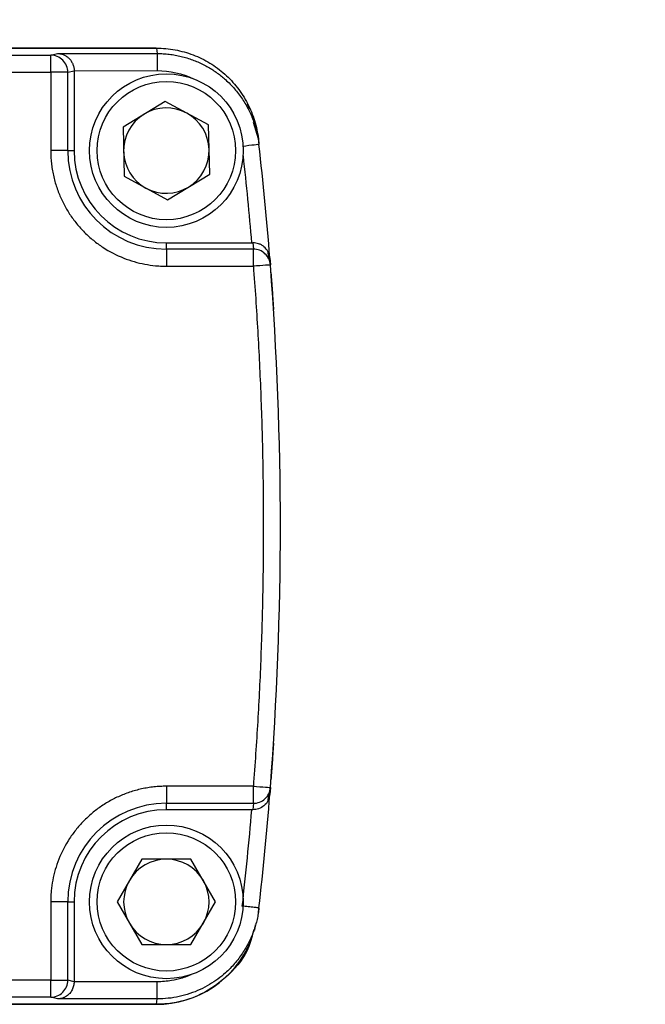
# Model space of a CAD drawing. Header units: millimetres. Extents: x 16 to 683, y 16 to 524.
# Tile 5 of 15: x 109 to 127, y 195 to 223. Entities that reach past the tile are written whole.
import ezdxf

# ---------------------------------------------------------------- set-up
doc = ezdxf.new("R2010")
doc.units = ezdxf.units.MM
doc.header["$LTSCALE"] = 2.5
doc.layers.add('DIMENSIONS', color=140, linetype='Continuous', lineweight=25)
doc.styles.add('SLDTEXTSTYLE0', font='TXT', dxfattribs={"width": 0.7})
doc.dimstyles.new('SLDDIMSTYLE2', dxfattribs={"dimtxt": 5.39502, "dimasz": 8.255, "dimexe": 0, "dimexo": 0.0625, "dimgap": 1.348755, "dimtad": 0, "dimtih": 1, "dimtoh": 1, "dimrnd": 1e-09, "dimzin": 12, "dimdsep": 46, "dimtxsty": 'SLDTEXTSTYLE0', "dimsah": 1, "dimcen": 0, "dimadec": 0, "dimazin": 3, "dimtfac": 1, "dimtofl": 0, "dimtmove": 0, "dimatfit": 3, "dimfxl": 0, "dimfrac": 2, "dimtolj": 1, "dimtzin": 12, "dimarcsym": 0})

# ---------------------------------------------------------------- blocks, each defined once
blk = doc.blocks.new('_D_5')
at = {"layer": 'DIMENSIONS'}
for p, q in [((93.113, 213.452), (108.342, 250.75)), ((108.342, 250.75), (124.217, 250.75))]:
    blk.add_line(p, q, dxfattribs=at)
blk.add_solid([(93.113, 213.452), (97.409, 220.614), (95.058, 221.574)], dxfattribs=at)
at = {"layer": 'DIMENSIONS', "char_height": 5.2917, "attachment_point": 1, "style": 'SLDTEXTSTYLE0'}
for s, insert in [('8-PIN', (126.202, 261.858)), ('M12 QUICK', (126.202, 253.284)), ('DISCONNECT', (126.202, 244.709))]:
    blk.add_mtext(s, dxfattribs=dict(at, insert=insert))

msp = doc.modelspace()

# ---------------------------------------------------------------- linework, layer by layer
for p, q in [((95.832, 222.384), (110.043, 222.384)), ((113.131, 222.591), (96.929, 222.591)), ((96.929, 222.591), (113.141, 222.591)), ((110.043, 222.384), (110.246, 222.434)), ((110.246, 222.434), (113.159, 222.434)), ((113.141, 222.591), (113.159, 222.434)), ((95.931, 221.884), (110.043, 221.884)), ((110.043, 221.884), (110.043, 219.591)), ((110.543, 221.884), (110.729, 221.932)), ((110.543, 219.591), (110.543, 221.884)), ((110.729, 221.932), (113.159, 221.934)), ((110.729, 221.932), (110.729, 219.591)), ((113.391, 221.034), (112.16, 220.281)), ((114.66, 220.345), (113.391, 221.034)), ((115.875, 220.803), (115.805, 220.951)), ((114.697, 218.902), (114.66, 220.345)), ((116.122, 219.932), (115.982, 220.412)), ((116.043, 220.261), (116.024, 220.422)), ((112.16, 220.281), (112.198, 218.838)), ((116.122, 219.932), (116.14, 219.77)), ((110.543, 219.591), (110.043, 219.591)), ((110.543, 219.591), (110.729, 219.591)), ((113.466, 218.149), (114.697, 218.902)), ((112.198, 218.838), (113.466, 218.149)), ((113.429, 216.706), (113.429, 216.891)), ((113.429, 216.891), (115.92, 216.891)), ((115.961, 216.891), (115.975, 216.706)), ((113.429, 216.706), (113.429, 216.206)), ((115.975, 216.706), (113.429, 216.706)), ((116.429, 216.416), (116.413, 216.613)), ((116.458, 216.448), (116.474, 216.244)), ((113.429, 216.206), (115.975, 216.206)), ((116.491, 216.021), (116.496, 215.946)), ((115.975, 200.977), (113.429, 200.977)), ((113.429, 200.977), (113.429, 200.477)), ((116.496, 201.237), (116.491, 201.162)), ((116.413, 200.569), (116.428, 200.766)), ((116.474, 200.939), (116.458, 200.735)), ((113.429, 200.477), (115.975, 200.477)), ((113.429, 200.291), (113.429, 200.477)), ((115.975, 200.477), (115.961, 200.291)), ((115.92, 200.291), (113.429, 200.291)), ((112.707, 198.841), (111.985, 197.591)), ((114.15, 198.841), (112.707, 198.841)), ((114.872, 197.591), (114.15, 198.841)), ((110.043, 197.591), (110.043, 195.299)), ((110.543, 197.591), (110.043, 197.591)), ((110.543, 195.299), (110.543, 197.591)), ((110.543, 197.591), (110.729, 197.591)), ((110.729, 197.591), (110.729, 195.251)), ((111.985, 197.591), (112.707, 196.341)), ((114.15, 196.341), (114.872, 197.591)), ((116.122, 197.251), (116.14, 197.413)), ((116.023, 196.758), (116.042, 196.919)), ((112.707, 196.341), (114.15, 196.341)), ((110.043, 195.299), (95.931, 195.299)), ((110.729, 195.251), (110.543, 195.299)), ((113.159, 195.249), (110.729, 195.251)), ((110.043, 194.799), (95.832, 194.799)), ((110.246, 194.749), (110.043, 194.799)), ((113.159, 194.749), (110.246, 194.749)), ((113.141, 194.591), (113.159, 194.749)), ((96.929, 194.591), (113.131, 194.591)), ((113.141, 194.591), (96.929, 194.591))]:
    msp.add_line(p, q)
at = {"flags": 128}
msp.add_lwpolyline([(116.04, 220.326), (116.001, 220.466), (115.944, 220.634)], dxfattribs=at)
for centre, radius in [((113.429, 219.591), 2.25), ((113.429, 219.591), 2.025), ((113.429, 197.591), 2.25), ((113.429, 197.591), 2.025)]:
    msp.add_circle(centre, radius)
for centre, radius, start, end in [((110.043, 221.884), 0.5, 44.9782, 89.9776), ((110.043, 221.884), 0.5, 0.0167, 44.9812), ((113.429, 219.591), 1.25, 121.4783, 181.4783), ((113.429, 219.591), 1.25, 61.4783, 121.4783), ((113.429, 219.591), 1.25, 1.4783, 61.4783), ((16.767, 208.591), 100, 4.50605, 6.41802), ((113.429, 219.591), 2.886, 180, 270), ((113.429, 219.591), 2.7, 180, 270), ((113.429, 219.591), 1.25, 181.4783, 241.4783), ((113.429, 219.591), 1.25, 301.4783, 1.4783), ((113.429, 219.591), 1.25, 241.4783, 301.4783), ((115.975, 216.206), 0.5, 47.2175, 90.0086), ((115.976, 216.206), 0.5, 4.3917, 47.2171), ((16.767, 208.591), 100, 355.61093, 4.38907), ((16.767, 208.591), 100, 353.58198, 355.49395), ((115.976, 200.977), 0.5, 312.7829, 355.6083), ((113.429, 197.591), 2.886, 90, 180), ((115.975, 200.977), 0.5, 269.9915, 312.7825), ((113.429, 197.591), 2.7, 90, 180), ((113.429, 197.591), 1.25, 90, 150), ((113.429, 197.591), 1.25, 30, 90), ((113.429, 197.591), 1.25, 150, 210), ((113.429, 197.591), 1.25, 330, 30), ((113.429, 197.591), 1.25, 210, 270), ((113.429, 197.591), 1.25, 270, 330), ((113.131, 197.591), 3, 270, 337.4061), ((110.043, 195.299), 0.5, 315.0188, 359.9833), ((110.043, 195.299), 0.5, 270.0224, 315.0218)]:
    msp.add_arc(centre, radius, start, end)
for points, knots in [([(110.043, 221.884), (110.043, 222.014), (110.043, 222.143), (110.043, 222.328), (110.043, 222.383), (110.043, 222.384)], [0, 0, 0, 0, 0.5, 0.5, 1, 1, 1, 1]), ([(110.246, 222.434), (110.267, 222.433), (110.307, 222.431), (110.362, 222.419), (110.407, 222.405), (110.464, 222.38), (110.529, 222.341), (110.6, 222.276), (110.656, 222.2), (110.697, 222.114), (110.724, 222.024), (110.727, 221.962), (110.729, 221.932)], [0, 0, 0, 0, 0.098224, 0.182905, 0.254046, 0.311657, 0.453189, 0.575208, 0.694751, 0.803984, 0.904896, 1, 1, 1, 1]), ([(113.141, 222.591), (113.325, 222.591), (113.506, 222.575), (113.862, 222.509), (114.039, 222.46), (114.381, 222.329), (114.544, 222.249), (114.854, 222.061), (115.002, 221.951), (115.274, 221.709), (115.398, 221.576), (115.621, 221.29), (115.721, 221.134), (115.888, 220.811), (115.957, 220.643), (116.063, 220.295), (116.101, 220.114), (116.122, 219.932)], [0, 0, 0, 0, 0.125, 0.125, 0.25, 0.25, 0.375, 0.375, 0.5, 0.5, 0.625, 0.625, 0.75, 0.75, 0.875, 0.875, 1, 1, 1, 1]), ([(113.159, 222.434), (113.218, 222.433), (113.337, 222.431), (113.515, 222.415), (113.69, 222.389), (113.863, 222.352), (114.032, 222.306), (114.196, 222.251), (114.354, 222.188), (114.507, 222.116), (114.652, 222.038), (114.79, 221.954), (114.921, 221.864), (115.043, 221.77), (115.218, 221.622), (115.431, 221.406), (115.66, 221.105), (115.847, 220.783), (115.989, 220.449), (116.091, 220.11), (116.124, 219.882), (116.14, 219.77)], [0, 0, 0, 0, 0.040756, 0.081475, 0.122058, 0.162404, 0.202415, 0.241995, 0.281055, 0.319507, 0.357272, 0.394275, 0.430449, 0.465736, 0.500082, 0.587181, 0.673583, 0.758625, 0.841703, 0.922302, 1, 1, 1, 1]), ([(113.159, 222.434), (113.159, 222.434), (113.159, 222.423), (113.159, 222.373), (113.159, 222.335), (113.159, 222.237), (113.159, 222.178), (113.159, 222.056), (113.159, 221.993), (113.159, 221.934)], [0, 0, 0, 0, 0.25, 0.25, 0.5, 0.5, 0.75, 0.75, 1, 1, 1, 1]), ([(110.543, 221.884), (110.538, 221.884), (110.483, 221.884), (110.298, 221.884), (110.171, 221.884), (110.043, 221.884)], [0, 0, 0, 0, 0.5, 0.5, 1, 1, 1, 1]), ([(116.14, 219.77), (116.14, 219.77), (116.089, 219.764), (115.912, 219.744), (115.787, 219.73), (115.659, 219.715)], [0, 0, 0, 0, 0.5, 0.5, 1, 1, 1, 1]), ([(110.043, 219.591), (110.044, 219.531), (110.046, 219.409), (110.061, 219.227), (110.086, 219.047), (110.12, 218.867), (110.164, 218.69), (110.217, 218.516), (110.298, 218.294), (110.419, 218.028), (110.593, 217.729), (110.798, 217.45), (111.031, 217.193), (111.288, 216.961), (111.659, 216.688), (112.158, 216.431), (112.688, 216.275), (113.069, 216.222), (113.281, 216.208), (113.388, 216.206), (113.429, 216.206)], [0, 0, 0, 0, 0.034297, 0.068595, 0.102892, 0.137189, 0.171487, 0.205784, 0.240081, 0.305071, 0.370066, 0.435125, 0.500166, 0.565492, 0.630155, 0.760076, 0.879937, 0.939684, 0.977073, 1, 1, 1, 1]), ([(116.458, 216.448), (116.456, 216.462), (116.453, 216.496), (116.437, 216.559), (116.396, 216.659), (116.318, 216.756), (116.216, 216.828), (116.134, 216.864), (116.049, 216.887), (115.99, 216.89), (115.961, 216.891)], [0, 0, 0, 0, 0.070046, 0.160306, 0.309245, 0.572129, 0.693964, 0.801843, 0.903912, 1, 1, 1, 1]), ([(115.975, 216.206), (115.975, 216.334), (115.975, 216.461), (115.975, 216.645), (115.975, 216.701), (115.975, 216.706)], [0, 0, 0, 0, 0.5, 0.5, 1, 1, 1, 1]), ([(116.474, 216.244), (116.474, 216.244), (116.42, 216.24), (116.235, 216.226), (116.106, 216.216), (115.975, 216.206)], [0, 0, 0, 0, 0.5, 0.5, 1, 1, 1, 1]), ([(115.975, 216.206), (115.999, 215.889), (116.045, 215.256), (116.104, 214.305), (116.155, 213.353), (116.196, 212.401), (116.228, 211.449), (116.25, 210.497), (116.264, 209.544), (116.27, 208.274), (116.255, 206.685), (116.2, 204.78), (116.111, 202.877), (116.02, 201.61), (115.975, 200.977)], [0, 0, 0, 0, 0.062507, 0.1250121, 0.1875153, 0.2500165, 0.3125158, 0.3750132, 0.4375086, 0.5000022, 0.6250371, 0.7500484, 0.8750362, 1, 1, 1, 1]), ([(116.496, 215.946), (116.496, 215.945), (116.496, 215.943), (116.497, 215.928), (116.499, 215.905), (116.502, 215.861), (116.508, 215.784), (116.517, 215.657), (116.528, 215.502), (116.54, 215.325), (116.553, 215.136), (116.561, 215.007), (116.565, 214.942)], [0, 0, 0, 0, 0.061284, 0.122069, 0.18294, 0.244478, 0.371199, 0.497628, 0.624367, 0.752102, 0.876089, 1, 1, 1, 1]), ([(116.565, 202.241), (116.563, 202.209), (116.559, 202.144), (116.553, 202.048), (116.546, 201.953), (116.538, 201.829), (116.528, 201.681), (116.517, 201.526), (116.508, 201.399), (116.501, 201.307), (116.497, 201.248), (116.496, 201.241), (116.496, 201.237)], [0, 0, 0, 0, 0.062253, 0.123976, 0.185759, 0.248187, 0.375797, 0.502661, 0.628934, 0.755809, 0.877968, 1, 1, 1, 1]), ([(113.429, 200.977), (113.368, 200.976), (113.246, 200.974), (113.065, 200.959), (112.884, 200.934), (112.705, 200.9), (112.528, 200.856), (112.353, 200.803), (112.131, 200.722), (111.865, 200.601), (111.567, 200.427), (111.287, 200.222), (111.031, 199.989), (110.798, 199.732), (110.525, 199.361), (110.268, 198.862), (110.112, 198.332), (110.059, 197.951), (110.045, 197.739), (110.044, 197.632), (110.043, 197.591)], [0, 0, 0, 0, 0.034297, 0.068595, 0.102892, 0.137189, 0.171487, 0.205784, 0.240081, 0.305071, 0.370066, 0.435125, 0.500166, 0.565492, 0.630155, 0.760076, 0.879937, 0.939684, 0.977073, 1, 1, 1, 1]), ([(115.975, 200.977), (116.106, 200.967), (116.235, 200.957), (116.42, 200.943), (116.474, 200.939), (116.474, 200.939)], [0, 0, 0, 0, 0.5, 0.5, 1, 1, 1, 1]), ([(115.975, 200.477), (115.975, 200.482), (115.975, 200.537), (115.975, 200.722), (115.975, 200.849), (115.975, 200.977)], [0, 0, 0, 0, 0.5, 0.5, 1, 1, 1, 1]), ([(116.409, 200.57), (116.407, 200.562), (116.39, 200.501), (116.299, 200.407), (116.167, 200.326), (116.048, 200.295), (115.989, 200.293), (115.961, 200.291)], [0, 0, 0, 0, 0.051469, 0.413007, 0.731954, 0.869226, 1, 1, 1, 1]), ([(116.14, 197.413), (116.133, 197.358), (116.119, 197.245), (116.085, 197.077), (116.041, 196.908), (115.986, 196.739), (115.92, 196.571), (115.843, 196.405), (115.755, 196.242), (115.657, 196.083), (115.547, 195.929), (115.427, 195.782), (115.298, 195.642), (115.137, 195.488), (114.936, 195.325), (114.687, 195.161), (114.414, 195.018), (114.119, 194.9), (113.808, 194.814), (113.486, 194.759), (113.268, 194.752), (113.159, 194.749)], [0, 0, 0, 0, 0.038417, 0.077613, 0.117545, 0.158166, 0.19942, 0.241246, 0.283576, 0.326338, 0.369454, 0.412843, 0.456419, 0.500095, 0.565458, 0.633612, 0.704158, 0.776624, 0.850476, 0.925135, 1, 1, 1, 1]), ([(116.14, 197.413), (116.14, 197.413), (116.13, 197.414), (116.081, 197.42), (116.043, 197.424), (115.946, 197.435), (115.887, 197.442), (115.765, 197.455), (115.702, 197.463), (115.643, 197.469)], [0, 0, 0, 0, 0.25, 0.25, 0.5, 0.5, 0.75, 0.75, 1, 1, 1, 1]), ([(115.982, 196.771), (115.943, 196.605), (115.826, 196.111), (115.286, 195.426), (114.461, 194.833), (113.692, 194.61), (113.249, 194.595), (113.141, 194.591)], [0, 0, 0, 0, 0.131602, 0.393142, 0.654677, 0.916202, 1, 1, 1, 1]), ([(110.043, 194.799), (110.043, 194.8), (110.043, 194.855), (110.043, 195.04), (110.043, 195.169), (110.043, 195.299)], [0, 0, 0, 0, 0.5, 0.5, 1, 1, 1, 1]), ([(110.043, 195.299), (110.171, 195.299), (110.298, 195.299), (110.483, 195.299), (110.538, 195.299), (110.543, 195.299)], [0, 0, 0, 0, 0.5, 0.5, 1, 1, 1, 1]), ([(110.729, 195.251), (110.728, 195.231), (110.726, 195.19), (110.715, 195.13), (110.696, 195.071), (110.671, 195.013), (110.638, 194.959), (110.593, 194.901), (110.529, 194.842), (110.45, 194.794), (110.353, 194.757), (110.286, 194.752), (110.246, 194.749)], [0, 0, 0, 0, 0.063437, 0.128867, 0.197095, 0.26883, 0.344683, 0.425173, 0.547657, 0.68867, 0.81717, 1, 1, 1, 1]), ([(114.156, 195.459), (114.13, 195.447), (114.042, 195.409), (113.853, 195.343), (113.548, 195.267), (113.301, 195.255), (113.159, 195.249)], [0, 0, 0, 0, 0.08405, 0.278774, 0.584136, 1, 1, 1, 1]), ([(113.159, 194.749), (113.159, 194.75), (113.159, 194.804), (113.159, 194.989), (113.159, 195.118), (113.159, 195.249)], [0, 0, 0, 0, 0.5, 0.5, 1, 1, 1, 1])]:
    msp.add_open_spline(points, degree=3, knots=knots)
for points in [[(113.159, 221.934), (113.526, 221.934), (113.893, 221.852), (114.225, 221.696)], [(115.674, 219.441), (115.767, 218.592), (115.849, 217.742), (115.92, 216.891)], [(115.92, 216.891), (115.934, 216.891), (115.947, 216.891), (115.961, 216.891)], [(115.92, 200.291), (115.841, 199.349), (115.749, 198.409), (115.643, 197.469)], [(115.961, 200.291), (115.947, 200.291), (115.934, 200.291), (115.92, 200.291)]]:
    msp.add_open_spline(points, degree=3)

# ---------------------------------------------------------------- dimensions: what is measured, and where the dimension line sits
at = {"layer": 'DIMENSIONS'}
dim = msp.add_diameter_dim_2p(p1=(89.144, 203.731), p2=(93.113, 213.452), text='8-PIN\\PM12 QUICK\\PDISCONNECT', dimstyle='SLDDIMSTYLE2', override={"dimpost": '<>'}, dxfattribs=at)
dim.commit()
dim.dimension.update_dxf_attribs({"geometry": '_D_5', "text_midpoint": (150.215, 250.75), "dimtype": 163})

doc.saveas('drawing.dxf')
